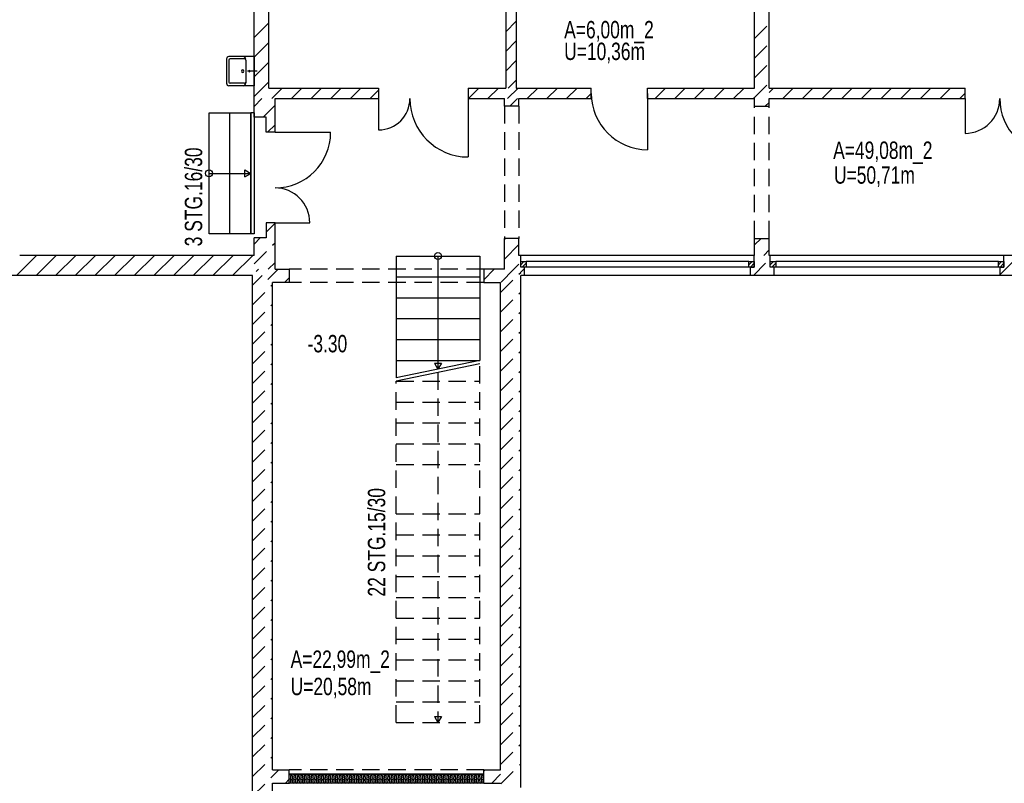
# Model space of a CAD drawing. Header units: metres. Extents: x 940 to 7099, y 1470 to 4983.
# Tile 4 of 15: x 1692 to 3109, y 3276 to 4374. Entities that reach past the tile are written whole.
import ezdxf
from ezdxf.enums import TextEntityAlignment as Align

# ---------------------------------------------------------------- set-up
doc = ezdxf.new("R2010")
doc.units = ezdxf.units.M
doc.header["$LTSCALE"] = 100
doc.header["$MEASUREMENT"] = 0
doc.linetypes.add('DASHDOT', pattern=[1, 0.5, -0.25, 0, -0.25])
doc.linetypes.add('HIDDEN', pattern=[0.375, 0.25, -0.125])
for name, color, linetype in [('1', 2, 'Continuous'), ('108', 71, 'Continuous'), ('109', 71, 'Continuous'), ('18', 2, 'Continuous'), ('20', 211, 'Continuous'), ('22', 211, 'Continuous'), ('30', 5, 'Continuous'), ('32', 2, 'Continuous'), ('36', 3, 'Continuous'), ('54', 2, 'Continuous'), ('64', 7, 'Continuous'), ('67', 2, 'Continuous'), ('68', 211, 'Continuous'), ('69', 6, 'Continuous'), ('74', 6, 'Continuous')]:
    doc.layers.add(name, color=color, linetype=linetype)

msp = doc.modelspace()

# ---------------------------------------------------------------- linework, layer by layer
at = {"layer": '1', "linetype": 'Continuous'}
for p, q in [((2059, 4015), (2079.5, 4015)), ((2079.5, 4015), (2079.5, 3996)), ((2389, 4015), (2359.5, 4015)), ((2359.5, 4015), (2359.5, 3996)), ((2079.5, 3996), (2055.5, 3996)), ((2359.5, 3996), (2383.5, 3996))]:
    msp.add_line(p, q, dxfattribs=at)
at = {"layer": '108', "linetype": 'Continuous'}
for p, q in [((1964, 4240), (2024, 4240)), ((1964, 4066), (1964, 4240)), ((1964, 4066), (1964, 4240)), ((1994, 4066), (1994, 4240)), ((2024, 4240), (2024, 4066)), ((2024, 4066), (2024, 4240)), ((1964, 4153), (2024, 4153)), ((2015.3397, 4148), (2015.3397, 4158)), ((2015.3397, 4158), (2024, 4153)), ((2015.3397, 4148), (2024, 4153)), ((2024, 4066), (1964, 4066)), ((2233.5, 4034), (2233.5, 3859)), ((2233.5, 4034), (2353.5, 4034)), ((2233.5, 4034), (2353.5, 4034)), ((2293.5, 4034), (2293.5, 3871.5)), ((2353.5, 4034), (2353.5, 3884)), ((2233.5, 4004), (2353.5, 4004)), ((2233.5, 3974), (2353.5, 3974)), ((2233.5, 3944), (2353.5, 3944)), ((2233.5, 3914), (2353.5, 3914)), ((2353.5, 3884), (2233.5, 3859)), ((2233.5, 3884), (2353.5, 3884)), ((2353.5, 3879), (2233.5, 3854)), ((2288.5, 3880.1603), (2298.5, 3880.1603)), ((2288.5, 3880.1603), (2293.5, 3871.5)), ((2298.5, 3880.1603), (2293.5, 3871.5))]:
    msp.add_line(p, q, dxfattribs=at)
at = {"layer": '109', "linetype": 'HIDDEN'}
for p, q in [((2353.5, 3363), (2353.5, 3879)), ((2293.5, 3866.5), (2293.5, 3363)), ((2233.5, 3854), (2353.5, 3854)), ((2233.5, 3363), (2233.5, 3854)), ((2233.5, 3824), (2353.5, 3824)), ((2233.5, 3794), (2353.5, 3794)), ((2233.5, 3764), (2353.5, 3764)), ((2233.5, 3734), (2353.5, 3734)), ((2233.5, 3663), (2353.5, 3663)), ((2233.5, 3633), (2353.5, 3633)), ((2233.5, 3603), (2353.5, 3603)), ((2233.5, 3573), (2353.5, 3573)), ((2233.5, 3543), (2353.5, 3543)), ((2233.5, 3513), (2353.5, 3513)), ((2233.5, 3483), (2353.5, 3483)), ((2233.5, 3453), (2353.5, 3453)), ((2233.5, 3423), (2353.5, 3423)), ((2233.5, 3393), (2353.5, 3393)), ((2233.5, 3363), (2353.5, 3363)), ((2233.5, 3363), (2353.5, 3363))]:
    msp.add_line(p, q, dxfattribs=at)
at = {"layer": '18', "linetype": 'Continuous'}
msp.add_line((2029, 4321), (2029, 4279), dxfattribs=at)
at = {"layer": '20', "linetype": 'Continuous'}
for p, q in [((2029, 4348.3102), (2050, 4369.3102)), ((2029, 4320.026), (2050, 4341.026)), ((2029, 4291.7417), (2050, 4312.7417)), ((2029, 4263.4574), (2050, 4284.4574)), ((2054.3268, 4260.5), (2069.3268, 4275.5)), ((2082.6111, 4260.5), (2097.6111, 4275.5)), ((2110.8954, 4260.5), (2125.8954, 4275.5)), ((2139.1797, 4260.5), (2154.1797, 4275.5)), ((2167.4639, 4260.5), (2182.4639, 4275.5)), ((2195.7482, 4260.5), (2208, 4272.7518)), ((2337.1696, 4260.5), (2352.1696, 4275.5)), ((2365.4538, 4260.5), (2380.4538, 4275.5)), ((2393.7381, 4260.5), (2408.7381, 4275.5)), ((2422.0224, 4260.5), (2437.0224, 4275.5)), ((2450.3066, 4260.5), (2465.3066, 4275.5)), ((2478.5909, 4260.5), (2493.5909, 4275.5)), ((2506.8752, 4260.5), (2514, 4267.6248)), ((2770, 4269.0664), (2776.4336, 4275.5)), ((2789.7179, 4260.5), (2804.7179, 4275.5)), ((2818.0022, 4260.5), (2833.0022, 4275.5)), ((2846.2864, 4260.5), (2861.2864, 4275.5)), ((2874.5707, 4260.5), (2889.5707, 4275.5)), ((2902.855, 4260.5), (2917.855, 4275.5)), ((2931.1393, 4260.5), (2946.1393, 4275.5)), ((2959.4235, 4260.5), (2974.4235, 4275.5)), ((2987.7078, 4260.5), (3002.7078, 4275.5)), ((3015.9921, 4260.5), (3030.9921, 4275.5)), ((3044.2763, 4260.5), (3052, 4268.2237)), ((2389, 4057.772), (2390.728, 4059.5)), ((2749, 4050.0765), (2758.4235, 4059.5)), ((2389, 4029.4877), (2410, 4050.4877)), ((2762.2078, 4035), (2770, 4042.7922)), ((1686.6898, 4006), (1715.6898, 4035)), ((1714.974, 4006), (1743.974, 4035)), ((1743.2583, 4006), (1772.2583, 4035)), ((1771.5426, 4006), (1800.5426, 4035)), ((1799.8268, 4006), (1828.8268, 4035)), ((1828.1111, 4006), (1857.1111, 4035)), ((1856.3954, 4006), (1885.3954, 4035)), ((1884.6797, 4006), (1913.6797, 4035)), ((1912.9639, 4006), (1941.9639, 4035)), ((1941.2482, 4006), (1970.2482, 4035)), ((1969.5325, 4006), (1998.5325, 4035)), ((1997.8167, 4006), (2026.8167, 4035)), ((3102.501, 4007.5977), (3129.9033, 4035)), ((2031.6964, 4011.5954), (2035.101, 4015)), ((2048.7849, 4000.3996), (2063.3853, 4015)), ((2359.5, 3999.9877), (2374.5123, 4015)), ((2384.36, 3996.5634), (2402.7965, 4015)), ((2402.7965, 4015), (2410, 4022.2035)), ((2026.101, 4006), (2026.5376, 4006.4366)), ((2072.6696, 3996), (2079.5, 4002.8304)), ((2359.5, 3292.881), (2361.619, 3295)), ((2370.9033, 3276), (2383.5, 3288.5967)), ((2081.0752, 3285.031), (2081.4248, 3283.969)), ((2081.0752, 3279.031), (2081.4248, 3277.969)), ((2083.9248, 3285.031), (2083.5752, 3283.969)), ((2083.9248, 3279.031), (2083.5752, 3277.969)), ((2086.0752, 3285.031), (2086.4248, 3283.969)), ((2086.0752, 3279.031), (2086.4248, 3277.969)), ((2088.9248, 3285.031), (2088.5752, 3283.969)), ((2088.9248, 3279.031), (2088.5752, 3277.969)), ((2091.0752, 3285.031), (2091.4248, 3283.969)), ((2091.0752, 3279.031), (2091.4248, 3277.969)), ((2093.9248, 3285.031), (2093.5752, 3283.969)), ((2093.9248, 3279.031), (2093.5752, 3277.969)), ((2096.0752, 3285.031), (2096.4248, 3283.969)), ((2096.0752, 3279.031), (2096.4248, 3277.969)), ((2098.9248, 3285.031), (2098.5752, 3283.969)), ((2098.9248, 3279.031), (2098.5752, 3277.969)), ((2101.0752, 3285.031), (2101.4248, 3283.969)), ((2101.0752, 3279.031), (2101.4248, 3277.969)), ((2103.9248, 3285.031), (2103.5752, 3283.969)), ((2103.9248, 3279.031), (2103.5752, 3277.969)), ((2106.0752, 3285.031), (2106.4248, 3283.969)), ((2106.0752, 3279.031), (2106.4248, 3277.969)), ((2108.9248, 3285.031), (2108.5752, 3283.969)), ((2108.9248, 3279.031), (2108.5752, 3277.969)), ((2111.0752, 3285.031), (2111.4248, 3283.969)), ((2111.0752, 3279.031), (2111.4248, 3277.969)), ((2113.9248, 3285.031), (2113.5752, 3283.969)), ((2113.9248, 3279.031), (2113.5752, 3277.969)), ((2116.0752, 3285.031), (2116.4248, 3283.969)), ((2116.0752, 3279.031), (2116.4248, 3277.969)), ((2118.9248, 3285.031), (2118.5752, 3283.969)), ((2118.9248, 3279.031), (2118.5752, 3277.969)), ((2121.0752, 3285.031), (2121.4248, 3283.969)), ((2121.0752, 3279.031), (2121.4248, 3277.969)), ((2123.9248, 3285.031), (2123.5752, 3283.969)), ((2123.9248, 3279.031), (2123.5752, 3277.969)), ((2126.0752, 3285.031), (2126.4248, 3283.969)), ((2126.0752, 3279.031), (2126.4248, 3277.969)), ((2128.9248, 3285.031), (2128.5752, 3283.969)), ((2128.9248, 3279.031), (2128.5752, 3277.969)), ((2131.0752, 3285.031), (2131.4248, 3283.969)), ((2131.0752, 3279.031), (2131.4248, 3277.969)), ((2133.9248, 3285.031), (2133.5752, 3283.969)), ((2133.9248, 3279.031), (2133.5752, 3277.969)), ((2136.0752, 3285.031), (2136.4248, 3283.969)), ((2136.0752, 3279.031), (2136.4248, 3277.969)), ((2138.9248, 3285.031), (2138.5752, 3283.969)), ((2138.9248, 3279.031), (2138.5752, 3277.969)), ((2141.0752, 3285.031), (2141.4248, 3283.969)), ((2141.0752, 3279.031), (2141.4248, 3277.969)), ((2143.9248, 3285.031), (2143.5752, 3283.969)), ((2143.9248, 3279.031), (2143.5752, 3277.969)), ((2146.0752, 3285.031), (2146.4248, 3283.969)), ((2146.0752, 3279.031), (2146.4248, 3277.969)), ((2148.9248, 3285.031), (2148.5752, 3283.969)), ((2148.9248, 3279.031), (2148.5752, 3277.969)), ((2151.0752, 3285.031), (2151.4248, 3283.969)), ((2151.0752, 3279.031), (2151.4248, 3277.969)), ((2153.9248, 3285.031), (2153.5752, 3283.969)), ((2153.9248, 3279.031), (2153.5752, 3277.969)), ((2156.0752, 3285.031), (2156.4248, 3283.969)), ((2156.0752, 3279.031), (2156.4248, 3277.969)), ((2158.9248, 3285.031), (2158.5752, 3283.969)), ((2158.9248, 3279.031), (2158.5752, 3277.969)), ((2161.0752, 3285.031), (2161.4248, 3283.969)), ((2161.0752, 3279.031), (2161.4248, 3277.969)), ((2163.9248, 3285.031), (2163.5752, 3283.969)), ((2163.9248, 3279.031), (2163.5752, 3277.969)), ((2166.0752, 3285.031), (2166.4248, 3283.969)), ((2166.0752, 3279.031), (2166.4248, 3277.969)), ((2168.9248, 3285.031), (2168.5752, 3283.969)), ((2168.9248, 3279.031), (2168.5752, 3277.969)), ((2171.0752, 3285.031), (2171.4248, 3283.969)), ((2171.0752, 3279.031), (2171.4248, 3277.969)), ((2173.9248, 3285.031), (2173.5752, 3283.969)), ((2173.9248, 3279.031), (2173.5752, 3277.969)), ((2176.0752, 3285.031), (2176.4248, 3283.969)), ((2176.0752, 3279.031), (2176.4248, 3277.969)), ((2178.9248, 3285.031), (2178.5752, 3283.969)), ((2178.9248, 3279.031), (2178.5752, 3277.969)), ((2181.0752, 3285.031), (2181.4248, 3283.969)), ((2181.0752, 3279.031), (2181.4248, 3277.969)), ((2183.9248, 3285.031), (2183.5752, 3283.969)), ((2183.9248, 3279.031), (2183.5752, 3277.969)), ((2186.0752, 3285.031), (2186.4248, 3283.969)), ((2186.0752, 3279.031), (2186.4248, 3277.969)), ((2188.9248, 3285.031), (2188.5752, 3283.969)), ((2188.9248, 3279.031), (2188.5752, 3277.969)), ((2191.0752, 3285.031), (2191.4248, 3283.969)), ((2191.0752, 3279.031), (2191.4248, 3277.969)), ((2193.9248, 3285.031), (2193.5752, 3283.969)), ((2193.9248, 3279.031), (2193.5752, 3277.969)), ((2196.0752, 3285.031), (2196.4248, 3283.969)), ((2196.0752, 3279.031), (2196.4248, 3277.969)), ((2198.9248, 3285.031), (2198.5752, 3283.969)), ((2198.9248, 3279.031), (2198.5752, 3277.969)), ((2201.0752, 3285.031), (2201.4248, 3283.969)), ((2201.0752, 3279.031), (2201.4248, 3277.969)), ((2203.9248, 3285.031), (2203.5752, 3283.969)), ((2203.9248, 3279.031), (2203.5752, 3277.969)), ((2206.0752, 3285.031), (2206.4248, 3283.969)), ((2206.0752, 3279.031), (2206.4248, 3277.969)), ((2208.9248, 3285.031), (2208.5752, 3283.969)), ((2208.9248, 3279.031), (2208.5752, 3277.969)), ((2211.0752, 3285.031), (2211.4248, 3283.969)), ((2211.0752, 3279.031), (2211.4248, 3277.969)), ((2213.9248, 3285.031), (2213.5752, 3283.969)), ((2213.9248, 3279.031), (2213.5752, 3277.969)), ((2216.0752, 3285.031), (2216.4248, 3283.969)), ((2216.0752, 3279.031), (2216.4248, 3277.969)), ((2218.9248, 3285.031), (2218.5752, 3283.969)), ((2218.9248, 3279.031), (2218.5752, 3277.969)), ((2221.0752, 3285.031), (2221.4248, 3283.969)), ((2221.0752, 3279.031), (2221.4248, 3277.969)), ((2223.9248, 3285.031), (2223.5752, 3283.969)), ((2223.9248, 3279.031), (2223.5752, 3277.969)), ((2226.0752, 3285.031), (2226.4248, 3283.969)), ((2226.0752, 3279.031), (2226.4248, 3277.969)), ((2228.9248, 3285.031), (2228.5752, 3283.969)), ((2228.9248, 3279.031), (2228.5752, 3277.969)), ((2231.0752, 3285.031), (2231.4248, 3283.969)), ((2231.0752, 3279.031), (2231.4248, 3277.969)), ((2233.9248, 3285.031), (2233.5752, 3283.969)), ((2233.9248, 3279.031), (2233.5752, 3277.969)), ((2236.0752, 3285.031), (2236.4248, 3283.969)), ((2236.0752, 3279.031), (2236.4248, 3277.969)), ((2238.9248, 3285.031), (2238.5752, 3283.969)), ((2238.9248, 3279.031), (2238.5752, 3277.969)), ((2241.0752, 3285.031), (2241.4248, 3283.969)), ((2241.0752, 3279.031), (2241.4248, 3277.969)), ((2243.9248, 3285.031), (2243.5752, 3283.969)), ((2243.9248, 3279.031), (2243.5752, 3277.969)), ((2246.0752, 3285.031), (2246.4248, 3283.969)), ((2246.0752, 3279.031), (2246.4248, 3277.969)), ((2248.9248, 3285.031), (2248.5752, 3283.969)), ((2248.9248, 3279.031), (2248.5752, 3277.969)), ((2251.0752, 3285.031), (2251.4248, 3283.969)), ((2251.0752, 3279.031), (2251.4248, 3277.969)), ((2253.9248, 3285.031), (2253.5752, 3283.969)), ((2253.9248, 3279.031), (2253.5752, 3277.969)), ((2256.0752, 3285.031), (2256.4248, 3283.969)), ((2256.0752, 3279.031), (2256.4248, 3277.969)), ((2258.9248, 3285.031), (2258.5752, 3283.969)), ((2258.9248, 3279.031), (2258.5752, 3277.969)), ((2261.0752, 3285.031), (2261.4248, 3283.969)), ((2261.0752, 3279.031), (2261.4248, 3277.969)), ((2263.9248, 3285.031), (2263.5752, 3283.969)), ((2263.9248, 3279.031), (2263.5752, 3277.969)), ((2266.0752, 3285.031), (2266.4248, 3283.969)), ((2266.0752, 3279.031), (2266.4248, 3277.969)), ((2268.9248, 3285.031), (2268.5752, 3283.969)), ((2268.9248, 3279.031), (2268.5752, 3277.969)), ((2271.0752, 3285.031), (2271.4248, 3283.969)), ((2271.0752, 3279.031), (2271.4248, 3277.969)), ((2273.9248, 3285.031), (2273.5752, 3283.969)), ((2273.9248, 3279.031), (2273.5752, 3277.969)), ((2276.0752, 3285.031), (2276.4248, 3283.969)), ((2276.0752, 3279.031), (2276.4248, 3277.969)), ((2278.9248, 3285.031), (2278.5752, 3283.969)), ((2278.9248, 3279.031), (2278.5752, 3277.969)), ((2281.0752, 3285.031), (2281.4248, 3283.969)), ((2281.0752, 3279.031), (2281.4248, 3277.969)), ((2283.9248, 3285.031), (2283.5752, 3283.969)), ((2283.9248, 3279.031), (2283.5752, 3277.969)), ((2286.0752, 3285.031), (2286.4248, 3283.969)), ((2286.0752, 3279.031), (2286.4248, 3277.969)), ((2288.9248, 3285.031), (2288.5752, 3283.969)), ((2288.9248, 3279.031), (2288.5752, 3277.969)), ((2291.0752, 3285.031), (2291.4248, 3283.969)), ((2291.0752, 3279.031), (2291.4248, 3277.969)), ((2293.9248, 3285.031), (2293.5752, 3283.969)), ((2293.9248, 3279.031), (2293.5752, 3277.969)), ((2296.0752, 3285.031), (2296.4248, 3283.969)), ((2296.0752, 3279.031), (2296.4248, 3277.969)), ((2298.9248, 3285.031), (2298.5752, 3283.969)), ((2298.9248, 3279.031), (2298.5752, 3277.969)), ((2301.0752, 3285.031), (2301.4248, 3283.969)), ((2301.0752, 3279.031), (2301.4248, 3277.969)), ((2303.9248, 3285.031), (2303.5752, 3283.969)), ((2303.9248, 3279.031), (2303.5752, 3277.969)), ((2306.0752, 3285.031), (2306.4248, 3283.969)), ((2306.0752, 3279.031), (2306.4248, 3277.969)), ((2308.9248, 3285.031), (2308.5752, 3283.969)), ((2308.9248, 3279.031), (2308.5752, 3277.969)), ((2311.0752, 3285.031), (2311.4248, 3283.969)), ((2311.0752, 3279.031), (2311.4248, 3277.969)), ((2313.9248, 3285.031), (2313.5752, 3283.969)), ((2313.9248, 3279.031), (2313.5752, 3277.969)), ((2316.0752, 3285.031), (2316.4248, 3283.969)), ((2316.0752, 3279.031), (2316.4248, 3277.969)), ((2318.9248, 3285.031), (2318.5752, 3283.969)), ((2318.9248, 3279.031), (2318.5752, 3277.969)), ((2321.0752, 3285.031), (2321.4248, 3283.969)), ((2321.0752, 3279.031), (2321.4248, 3277.969)), ((2323.9248, 3285.031), (2323.5752, 3283.969)), ((2323.9248, 3279.031), (2323.5752, 3277.969)), ((2326.0752, 3285.031), (2326.4248, 3283.969)), ((2326.0752, 3279.031), (2326.4248, 3277.969)), ((2328.9248, 3285.031), (2328.5752, 3283.969)), ((2328.9248, 3279.031), (2328.5752, 3277.969)), ((2331.0752, 3285.031), (2331.4248, 3283.969)), ((2331.0752, 3279.031), (2331.4248, 3277.969)), ((2333.9248, 3285.031), (2333.5752, 3283.969)), ((2333.9248, 3279.031), (2333.5752, 3277.969)), ((2336.0752, 3285.031), (2336.4248, 3283.969)), ((2336.0752, 3279.031), (2336.4248, 3277.969)), ((2338.9248, 3285.031), (2338.5752, 3283.969)), ((2338.9248, 3279.031), (2338.5752, 3277.969)), ((2341.0752, 3285.031), (2341.4248, 3283.969)), ((2341.0752, 3279.031), (2341.4248, 3277.969)), ((2343.9248, 3285.031), (2343.5752, 3283.969)), ((2343.9248, 3279.031), (2343.5752, 3277.969)), ((2346.0752, 3285.031), (2346.4248, 3283.969)), ((2346.0752, 3279.031), (2346.4248, 3277.969)), ((2348.9248, 3285.031), (2348.5752, 3283.969)), ((2348.9248, 3279.031), (2348.5752, 3277.969)), ((2351.0752, 3285.031), (2351.4248, 3283.969)), ((2351.0752, 3279.031), (2351.4248, 3277.969)), ((2353.9248, 3285.031), (2353.5752, 3283.969)), ((2353.9248, 3279.031), (2353.5752, 3277.969)), ((2356.0752, 3285.031), (2356.4248, 3283.969)), ((2356.0752, 3279.031), (2356.4248, 3277.969)), ((2358.9248, 3285.031), (2358.5752, 3283.969)), ((2358.9248, 3279.031), (2358.5752, 3277.969))]:
    msp.add_line(p, q, dxfattribs=at)
for centre, start, end in [((2080, 3289.5), 250.5288, 270), ((2080, 3289.5), 270, 318.1897), ((2085, 3289.5), 221.8103, 270), ((2085, 3289.5), 270, 318.1897), ((2090, 3289.5), 221.8103, 270), ((2090, 3289.5), 270, 318.1897), ((2095, 3289.5), 221.8103, 270), ((2095, 3289.5), 270, 318.1897), ((2100, 3289.5), 221.8103, 270), ((2100, 3289.5), 270, 318.1897), ((2105, 3289.5), 221.8103, 270), ((2105, 3289.5), 270, 318.1897), ((2110, 3289.5), 221.8103, 270), ((2110, 3289.5), 270, 318.1897), ((2115, 3289.5), 221.8103, 270), ((2115, 3289.5), 270, 318.1897), ((2120, 3289.5), 221.8103, 270), ((2120, 3289.5), 270, 318.1897), ((2125, 3289.5), 221.8103, 270), ((2125, 3289.5), 270, 318.1897), ((2130, 3289.5), 221.8103, 270), ((2130, 3289.5), 270, 318.1897), ((2135, 3289.5), 221.8103, 270), ((2135, 3289.5), 270, 318.1897), ((2140, 3289.5), 221.8103, 270), ((2140, 3289.5), 270, 318.1897), ((2145, 3289.5), 221.8103, 270), ((2145, 3289.5), 270, 318.1897), ((2150, 3289.5), 221.8103, 270), ((2150, 3289.5), 270, 318.1897), ((2155, 3289.5), 221.8103, 270), ((2155, 3289.5), 270, 318.1897), ((2160, 3289.5), 221.8103, 270), ((2160, 3289.5), 270, 318.1897), ((2165, 3289.5), 221.8103, 270), ((2165, 3289.5), 270, 318.1897), ((2170, 3289.5), 221.8103, 270), ((2170, 3289.5), 270, 318.1897), ((2175, 3289.5), 221.8103, 270), ((2175, 3289.5), 270, 318.1897), ((2180, 3289.5), 221.8103, 270), ((2180, 3289.5), 270, 318.1897), ((2185, 3289.5), 221.8103, 270), ((2185, 3289.5), 270, 318.1897), ((2190, 3289.5), 221.8103, 270), ((2190, 3289.5), 270, 318.1897), ((2195, 3289.5), 221.8103, 270), ((2195, 3289.5), 270, 318.1897), ((2200, 3289.5), 221.8103, 270), ((2200, 3289.5), 270, 318.1897), ((2205, 3289.5), 221.8103, 270), ((2205, 3289.5), 270, 318.1897), ((2210, 3289.5), 221.8103, 270), ((2210, 3289.5), 270, 318.1897), ((2215, 3289.5), 221.8103, 270), ((2215, 3289.5), 270, 318.1897), ((2220, 3289.5), 221.8103, 270), ((2220, 3289.5), 270, 318.1897), ((2225, 3289.5), 221.8103, 270), ((2225, 3289.5), 270, 318.1897), ((2230, 3289.5), 221.8103, 270), ((2230, 3289.5), 270, 318.1897), ((2235, 3289.5), 221.8103, 270), ((2235, 3289.5), 270, 318.1897), ((2240, 3289.5), 221.8103, 270), ((2240, 3289.5), 270, 318.1897), ((2245, 3289.5), 221.8103, 270), ((2245, 3289.5), 270, 318.1897), ((2250, 3289.5), 221.8103, 270), ((2250, 3289.5), 270, 318.1897), ((2255, 3289.5), 221.8103, 270), ((2255, 3289.5), 270, 318.1897), ((2260, 3289.5), 221.8103, 270), ((2260, 3289.5), 270, 318.1897), ((2265, 3289.5), 221.8103, 270), ((2265, 3289.5), 270, 318.1897), ((2270, 3289.5), 221.8103, 270), ((2270, 3289.5), 270, 318.1897), ((2275, 3289.5), 221.8103, 270), ((2275, 3289.5), 270, 318.1897), ((2280, 3289.5), 221.8103, 270), ((2280, 3289.5), 270, 318.1897), ((2285, 3289.5), 221.8103, 270), ((2285, 3289.5), 270, 318.1897), ((2290, 3289.5), 221.8103, 270), ((2290, 3289.5), 270, 318.1897), ((2295, 3289.5), 221.8103, 270), ((2295, 3289.5), 270, 318.1897), ((2300, 3289.5), 221.8103, 270), ((2300, 3289.5), 270, 318.1897), ((2305, 3289.5), 221.8103, 270), ((2305, 3289.5), 270, 318.1897), ((2310, 3289.5), 221.8103, 270), ((2310, 3289.5), 270, 318.1897), ((2315, 3289.5), 221.8103, 270), ((2315, 3289.5), 270, 318.1897), ((2320, 3289.5), 221.8103, 270), ((2320, 3289.5), 270, 318.1897), ((2325, 3289.5), 221.8103, 270), ((2325, 3289.5), 270, 318.1897), ((2330, 3289.5), 221.8103, 270), ((2330, 3289.5), 270, 318.1897), ((2335, 3289.5), 221.8103, 270), ((2335, 3289.5), 270, 318.1897), ((2340, 3289.5), 221.8103, 270), ((2340, 3289.5), 270, 318.1897), ((2345, 3289.5), 221.8103, 270), ((2345, 3289.5), 270, 318.1897), ((2350, 3289.5), 221.8103, 270), ((2350, 3289.5), 270, 318.1897), ((2355, 3289.5), 221.8103, 270), ((2355, 3289.5), 270, 318.1897), ((2360, 3289.5), 221.8103, 250.5288), ((2080, 3283.5), 250.5288, 270), ((2080, 3277.5), 250.5288, 270), ((2080, 3283.5), 270, 18.2205), ((2080, 3277.5), 270, 18.2205), ((2082.5, 3285.5), 341.7795, 198.2205), ((2082.5, 3279.5), 341.7795, 198.2205), ((2085, 3283.5), 161.7795, 270), ((2085, 3277.5), 161.7795, 270), ((2085, 3283.5), 270, 18.2205), ((2085, 3277.5), 270, 18.2205), ((2087.5, 3285.5), 341.7795, 198.2205), ((2087.5, 3279.5), 341.7795, 198.2205), ((2090, 3283.5), 161.7795, 270), ((2090, 3277.5), 161.7795, 270), ((2090, 3283.5), 270, 18.2205), ((2090, 3277.5), 270, 18.2205), ((2092.5, 3285.5), 341.7795, 198.2205), ((2092.5, 3279.5), 341.7795, 198.2205), ((2095, 3283.5), 161.7795, 270), ((2095, 3277.5), 161.7795, 270), ((2095, 3283.5), 270, 18.2205), ((2095, 3277.5), 270, 18.2205), ((2097.5, 3285.5), 341.7795, 198.2205), ((2097.5, 3279.5), 341.7795, 198.2205), ((2100, 3283.5), 161.7795, 270), ((2100, 3277.5), 161.7795, 270), ((2100, 3283.5), 270, 18.2205), ((2100, 3277.5), 270, 18.2205), ((2102.5, 3285.5), 341.7795, 198.2205), ((2102.5, 3279.5), 341.7795, 198.2205), ((2105, 3283.5), 161.7795, 270), ((2105, 3277.5), 161.7795, 270), ((2105, 3283.5), 270, 18.2205), ((2105, 3277.5), 270, 18.2205), ((2107.5, 3285.5), 341.7795, 198.2205), ((2107.5, 3279.5), 341.7795, 198.2205), ((2110, 3283.5), 161.7795, 270), ((2110, 3277.5), 161.7795, 270), ((2110, 3283.5), 270, 18.2205), ((2110, 3277.5), 270, 18.2205), ((2112.5, 3285.5), 341.7795, 198.2205), ((2112.5, 3279.5), 341.7795, 198.2205), ((2115, 3283.5), 161.7795, 270), ((2115, 3277.5), 161.7795, 270), ((2115, 3283.5), 270, 18.2205), ((2115, 3277.5), 270, 18.2205), ((2117.5, 3285.5), 341.7795, 198.2205), ((2117.5, 3279.5), 341.7795, 198.2205), ((2120, 3283.5), 161.7795, 270), ((2120, 3277.5), 161.7795, 270), ((2120, 3283.5), 270, 18.2205), ((2120, 3277.5), 270, 18.2205), ((2122.5, 3285.5), 341.7795, 198.2205), ((2122.5, 3279.5), 341.7795, 198.2205), ((2125, 3283.5), 161.7795, 270), ((2125, 3277.5), 161.7795, 270), ((2125, 3283.5), 270, 18.2205), ((2125, 3277.5), 270, 18.2205), ((2127.5, 3285.5), 341.7795, 198.2205), ((2127.5, 3279.5), 341.7795, 198.2205), ((2130, 3283.5), 161.7795, 270), ((2130, 3277.5), 161.7795, 270), ((2130, 3283.5), 270, 18.2205), ((2130, 3277.5), 270, 18.2205), ((2132.5, 3285.5), 341.7795, 198.2205), ((2132.5, 3279.5), 341.7795, 198.2205), ((2135, 3283.5), 161.7795, 270), ((2135, 3277.5), 161.7795, 270), ((2135, 3283.5), 270, 18.2205), ((2135, 3277.5), 270, 18.2205), ((2137.5, 3285.5), 341.7795, 198.2205), ((2137.5, 3279.5), 341.7795, 198.2205), ((2140, 3283.5), 161.7795, 270), ((2140, 3277.5), 161.7795, 270), ((2140, 3283.5), 270, 18.2205), ((2140, 3277.5), 270, 18.2205), ((2142.5, 3285.5), 341.7795, 198.2205), ((2142.5, 3279.5), 341.7795, 198.2205), ((2145, 3283.5), 161.7795, 270), ((2145, 3277.5), 161.7795, 270), ((2145, 3283.5), 270, 18.2205), ((2145, 3277.5), 270, 18.2205), ((2147.5, 3285.5), 341.7795, 198.2205), ((2147.5, 3279.5), 341.7795, 198.2205), ((2150, 3283.5), 161.7795, 270), ((2150, 3277.5), 161.7795, 270), ((2150, 3283.5), 270, 18.2205), ((2150, 3277.5), 270, 18.2205), ((2152.5, 3285.5), 341.7795, 198.2205), ((2152.5, 3279.5), 341.7795, 198.2205), ((2155, 3283.5), 161.7795, 270), ((2155, 3277.5), 161.7795, 270), ((2155, 3283.5), 270, 18.2205), ((2155, 3277.5), 270, 18.2205), ((2157.5, 3285.5), 341.7795, 198.2205), ((2157.5, 3279.5), 341.7795, 198.2205), ((2160, 3283.5), 161.7795, 270), ((2160, 3277.5), 161.7795, 270), ((2160, 3283.5), 270, 18.2205), ((2160, 3277.5), 270, 18.2205), ((2162.5, 3285.5), 341.7795, 198.2205), ((2162.5, 3279.5), 341.7795, 198.2205), ((2165, 3283.5), 161.7795, 270), ((2165, 3277.5), 161.7795, 270), ((2165, 3283.5), 270, 18.2205), ((2165, 3277.5), 270, 18.2205), ((2167.5, 3285.5), 341.7795, 198.2205), ((2167.5, 3279.5), 341.7795, 198.2205), ((2170, 3283.5), 161.7795, 270), ((2170, 3277.5), 161.7795, 270), ((2170, 3283.5), 270, 18.2205), ((2170, 3277.5), 270, 18.2205), ((2172.5, 3285.5), 341.7795, 198.2205), ((2172.5, 3279.5), 341.7795, 198.2205), ((2175, 3283.5), 161.7795, 270), ((2175, 3277.5), 161.7795, 270), ((2175, 3283.5), 270, 18.2205), ((2175, 3277.5), 270, 18.2205), ((2177.5, 3285.5), 341.7795, 198.2205), ((2177.5, 3279.5), 341.7795, 198.2205), ((2180, 3283.5), 161.7795, 270), ((2180, 3277.5), 161.7795, 270), ((2180, 3283.5), 270, 18.2205), ((2180, 3277.5), 270, 18.2205), ((2182.5, 3285.5), 341.7795, 198.2205), ((2182.5, 3279.5), 341.7795, 198.2205), ((2185, 3283.5), 161.7795, 270), ((2185, 3277.5), 161.7795, 270), ((2185, 3283.5), 270, 18.2205), ((2185, 3277.5), 270, 18.2205), ((2187.5, 3285.5), 341.7795, 198.2205), ((2187.5, 3279.5), 341.7795, 198.2205), ((2190, 3283.5), 161.7795, 270), ((2190, 3277.5), 161.7795, 270), ((2190, 3283.5), 270, 18.2205), ((2190, 3277.5), 270, 18.2205), ((2192.5, 3285.5), 341.7795, 198.2205), ((2192.5, 3279.5), 341.7795, 198.2205), ((2195, 3283.5), 161.7795, 270), ((2195, 3277.5), 161.7795, 270), ((2195, 3283.5), 270, 18.2205), ((2195, 3277.5), 270, 18.2205), ((2197.5, 3285.5), 341.7795, 198.2205), ((2197.5, 3279.5), 341.7795, 198.2205), ((2200, 3283.5), 161.7795, 270), ((2200, 3277.5), 161.7795, 270), ((2200, 3283.5), 270, 18.2205), ((2200, 3277.5), 270, 18.2205), ((2202.5, 3285.5), 341.7795, 198.2205), ((2202.5, 3279.5), 341.7795, 198.2205), ((2205, 3283.5), 161.7795, 270), ((2205, 3277.5), 161.7795, 270), ((2205, 3283.5), 270, 18.2205), ((2205, 3277.5), 270, 18.2205), ((2207.5, 3285.5), 341.7795, 198.2205), ((2207.5, 3279.5), 341.7795, 198.2205), ((2210, 3283.5), 161.7795, 270), ((2210, 3277.5), 161.7795, 270), ((2210, 3283.5), 270, 18.2205), ((2210, 3277.5), 270, 18.2205), ((2212.5, 3285.5), 341.7795, 198.2205), ((2212.5, 3279.5), 341.7795, 198.2205), ((2215, 3283.5), 161.7795, 270), ((2215, 3277.5), 161.7795, 270), ((2215, 3283.5), 270, 18.2205), ((2215, 3277.5), 270, 18.2205), ((2217.5, 3285.5), 341.7795, 198.2205), ((2217.5, 3279.5), 341.7795, 198.2205), ((2220, 3283.5), 161.7795, 270), ((2220, 3277.5), 161.7795, 270), ((2220, 3283.5), 270, 18.2205), ((2220, 3277.5), 270, 18.2205), ((2222.5, 3285.5), 341.7795, 198.2205), ((2222.5, 3279.5), 341.7795, 198.2205), ((2225, 3283.5), 161.7795, 270), ((2225, 3277.5), 161.7795, 270), ((2225, 3283.5), 270, 18.2205), ((2225, 3277.5), 270, 18.2205), ((2227.5, 3285.5), 341.7795, 198.2205), ((2227.5, 3279.5), 341.7795, 198.2205), ((2230, 3283.5), 161.7795, 270), ((2230, 3277.5), 161.7795, 270), ((2230, 3283.5), 270, 18.2205), ((2230, 3277.5), 270, 18.2205), ((2232.5, 3285.5), 341.7795, 198.2205), ((2232.5, 3279.5), 341.7795, 198.2205), ((2235, 3283.5), 161.7795, 270), ((2235, 3277.5), 161.7795, 270), ((2235, 3283.5), 270, 18.2205), ((2235, 3277.5), 270, 18.2205), ((2237.5, 3285.5), 341.7795, 198.2205), ((2237.5, 3279.5), 341.7795, 198.2205), ((2240, 3283.5), 161.7795, 270), ((2240, 3277.5), 161.7795, 270), ((2240, 3283.5), 270, 18.2205), ((2240, 3277.5), 270, 18.2205), ((2242.5, 3285.5), 341.7795, 198.2205), ((2242.5, 3279.5), 341.7795, 198.2205), ((2245, 3283.5), 161.7795, 270), ((2245, 3277.5), 161.7795, 270), ((2245, 3283.5), 270, 18.2205), ((2245, 3277.5), 270, 18.2205), ((2247.5, 3285.5), 341.7795, 198.2205), ((2247.5, 3279.5), 341.7795, 198.2205), ((2250, 3283.5), 161.7795, 270), ((2250, 3277.5), 161.7795, 270), ((2250, 3283.5), 270, 18.2205), ((2250, 3277.5), 270, 18.2205), ((2252.5, 3285.5), 341.7795, 198.2205), ((2252.5, 3279.5), 341.7795, 198.2205), ((2255, 3283.5), 161.7795, 270), ((2255, 3277.5), 161.7795, 270), ((2255, 3283.5), 270, 18.2205), ((2255, 3277.5), 270, 18.2205), ((2257.5, 3285.5), 341.7795, 198.2205), ((2257.5, 3279.5), 341.7795, 198.2205), ((2260, 3283.5), 161.7795, 270), ((2260, 3277.5), 161.7795, 270), ((2260, 3283.5), 270, 18.2205), ((2260, 3277.5), 270, 18.2205), ((2262.5, 3285.5), 341.7795, 198.2205), ((2262.5, 3279.5), 341.7795, 198.2205), ((2265, 3283.5), 161.7795, 270), ((2265, 3277.5), 161.7795, 270), ((2265, 3283.5), 270, 18.2205), ((2265, 3277.5), 270, 18.2205), ((2267.5, 3285.5), 341.7795, 198.2205), ((2267.5, 3279.5), 341.7795, 198.2205), ((2270, 3283.5), 161.7795, 270), ((2270, 3277.5), 161.7795, 270), ((2270, 3283.5), 270, 18.2205), ((2270, 3277.5), 270, 18.2205), ((2272.5, 3285.5), 341.7795, 198.2205), ((2272.5, 3279.5), 341.7795, 198.2205), ((2275, 3283.5), 161.7795, 270), ((2275, 3277.5), 161.7795, 270), ((2275, 3283.5), 270, 18.2205), ((2275, 3277.5), 270, 18.2205), ((2277.5, 3285.5), 341.7795, 198.2205), ((2277.5, 3279.5), 341.7795, 198.2205), ((2280, 3283.5), 161.7795, 270), ((2280, 3277.5), 161.7795, 270), ((2280, 3283.5), 270, 18.2205), ((2280, 3277.5), 270, 18.2205), ((2282.5, 3285.5), 341.7795, 198.2205), ((2282.5, 3279.5), 341.7795, 198.2205), ((2285, 3283.5), 161.7795, 270), ((2285, 3277.5), 161.7795, 270), ((2285, 3283.5), 270, 18.2205), ((2285, 3277.5), 270, 18.2205), ((2287.5, 3285.5), 341.7795, 198.2205), ((2287.5, 3279.5), 341.7795, 198.2205), ((2290, 3283.5), 161.7795, 270), ((2290, 3277.5), 161.7795, 270), ((2290, 3283.5), 270, 18.2205), ((2290, 3277.5), 270, 18.2205), ((2292.5, 3285.5), 341.7795, 198.2205), ((2292.5, 3279.5), 341.7795, 198.2205), ((2295, 3283.5), 161.7795, 270), ((2295, 3277.5), 161.7795, 270), ((2295, 3283.5), 270, 18.2205), ((2295, 3277.5), 270, 18.2205), ((2297.5, 3285.5), 341.7795, 198.2205), ((2297.5, 3279.5), 341.7795, 198.2205), ((2300, 3283.5), 161.7795, 270), ((2300, 3277.5), 161.7795, 270), ((2300, 3283.5), 270, 18.2205), ((2300, 3277.5), 270, 18.2205), ((2302.5, 3285.5), 341.7795, 198.2205), ((2302.5, 3279.5), 341.7795, 198.2205), ((2305, 3283.5), 161.7795, 270), ((2305, 3277.5), 161.7795, 270), ((2305, 3283.5), 270, 18.2205), ((2305, 3277.5), 270, 18.2205), ((2307.5, 3285.5), 341.7795, 198.2205), ((2307.5, 3279.5), 341.7795, 198.2205), ((2310, 3283.5), 161.7795, 270), ((2310, 3277.5), 161.7795, 270), ((2310, 3283.5), 270, 18.2205), ((2310, 3277.5), 270, 18.2205), ((2312.5, 3285.5), 341.7795, 198.2205), ((2312.5, 3279.5), 341.7795, 198.2205), ((2315, 3283.5), 161.7795, 270), ((2315, 3277.5), 161.7795, 270), ((2315, 3283.5), 270, 18.2205), ((2315, 3277.5), 270, 18.2205), ((2317.5, 3285.5), 341.7795, 198.2205), ((2317.5, 3279.5), 341.7795, 198.2205), ((2320, 3283.5), 161.7795, 270), ((2320, 3277.5), 161.7795, 270), ((2320, 3283.5), 270, 18.2205), ((2320, 3277.5), 270, 18.2205), ((2322.5, 3285.5), 341.7795, 198.2205), ((2322.5, 3279.5), 341.7795, 198.2205), ((2325, 3283.5), 161.7795, 270), ((2325, 3277.5), 161.7795, 270), ((2325, 3283.5), 270, 18.2205), ((2325, 3277.5), 270, 18.2205), ((2327.5, 3285.5), 341.7795, 198.2205), ((2327.5, 3279.5), 341.7795, 198.2205), ((2330, 3283.5), 161.7795, 270), ((2330, 3277.5), 161.7795, 270), ((2330, 3283.5), 270, 18.2205), ((2330, 3277.5), 270, 18.2205), ((2332.5, 3285.5), 341.7795, 198.2205), ((2332.5, 3279.5), 341.7795, 198.2205), ((2335, 3283.5), 161.7795, 270), ((2335, 3277.5), 161.7795, 270), ((2335, 3283.5), 270, 18.2205), ((2335, 3277.5), 270, 18.2205), ((2337.5, 3285.5), 341.7795, 198.2205), ((2337.5, 3279.5), 341.7795, 198.2205), ((2340, 3283.5), 161.7795, 270), ((2340, 3277.5), 161.7795, 270), ((2340, 3283.5), 270, 18.2205), ((2340, 3277.5), 270, 18.2205), ((2342.5, 3285.5), 341.7795, 198.2205), ((2342.5, 3279.5), 341.7795, 198.2205), ((2345, 3283.5), 161.7795, 270), ((2345, 3277.5), 161.7795, 270), ((2345, 3283.5), 270, 18.2205), ((2345, 3277.5), 270, 18.2205), ((2347.5, 3285.5), 341.7795, 198.2205), ((2347.5, 3279.5), 341.7795, 198.2205), ((2350, 3283.5), 161.7795, 270), ((2350, 3277.5), 161.7795, 270), ((2350, 3283.5), 270, 18.2205), ((2350, 3277.5), 270, 18.2205), ((2352.5, 3285.5), 341.7795, 198.2205), ((2352.5, 3279.5), 341.7795, 198.2205), ((2355, 3283.5), 161.7795, 270), ((2355, 3277.5), 161.7795, 270), ((2355, 3283.5), 270, 18.2205), ((2355, 3277.5), 270, 18.2205), ((2357.5, 3285.5), 341.7795, 198.2205), ((2357.5, 3279.5), 341.7795, 198.2205), ((2360, 3283.5), 161.7795, 250.5288), ((2360, 3277.5), 161.7795, 250.5288)]:
    msp.add_arc(centre, 1.5, start, end, dxfattribs=at)
at = {"layer": '22', "linetype": 'HIDDEN'}
for p, q in [((2391, 4356.7569), (2406, 4371.7569)), ((2749, 4347.0613), (2770, 4368.0613)), ((2391, 4328.4726), (2406, 4343.4726)), ((2749, 4318.7771), (2770, 4339.7771)), ((2391, 4300.1883), (2406, 4315.1883)), ((2749, 4290.4928), (2770, 4311.4928)), ((2394.596, 4275.5), (2406, 4286.904)), ((2749, 4262.2085), (2770, 4283.2085)), ((2605.8701, 4260.5), (2620.8701, 4275.5)), ((2634.1544, 4260.5), (2649.1544, 4275.5)), ((2662.4387, 4260.5), (2677.4387, 4275.5)), ((2690.7229, 4260.5), (2705.7229, 4275.5)), ((2719.0072, 4260.5), (2734.0072, 4275.5)), ((2029, 4249.3153), (2040.1847, 4260.5)), ((2041.969, 4234), (2059, 4251.031)), ((2396.8802, 4249.5), (2407.8802, 4260.5)), ((2747.2915, 4260.5), (2749, 4262.2085)), ((2764.5758, 4249.5), (2770, 4254.9242)), ((2048.2532, 4212), (2059, 4222.7468)), ((2046, 4068.3254), (2059, 4081.3254)), ((2029, 4051.3254), (2037.6746, 4060)), ((2029, 4023.0411), (2059, 4053.0411)), ((2049.2431, 4015), (2059, 4024.7569)), ((2747.3499, 4006), (2771.751, 4030.4011)), ((2383.5, 3981.5613), (2412.5, 4010.5613)), ((2412.138, 4010.1993), (2418.001, 4016.0623)), ((2026.5, 3992.2569), (2040.2407, 4005.9975)), ((2775.6342, 4006), (2777.251, 4007.6168)), ((2026.5, 3963.9726), (2055.5, 3992.9726)), ((2383.5, 3953.2771), (2412.5, 3982.2771)), ((2026.5, 3935.6883), (2055.5, 3964.6883)), ((2383.5, 3924.9928), (2412.5, 3953.9928)), ((2026.5, 3907.404), (2055.5, 3936.404)), ((2383.5, 3896.7085), (2412.5, 3925.7085)), ((2026.5, 3879.1198), (2055.5, 3908.1198)), ((2383.5, 3868.4242), (2412.5, 3897.4242)), ((2026.5, 3850.8355), (2055.5, 3879.8355)), ((2383.5, 3840.14), (2412.5, 3869.14)), ((2026.5, 3822.5512), (2055.5, 3851.5512)), ((2383.5, 3811.8557), (2412.5, 3840.8557)), ((2026.5, 3794.267), (2055.5, 3823.267)), ((2383.5, 3783.5714), (2412.5, 3812.5714)), ((2026.5, 3765.9827), (2055.5, 3794.9827)), ((2383.5, 3755.2872), (2412.5, 3784.2872)), ((2026.5, 3737.6984), (2055.5, 3766.6984)), ((2383.5, 3727.0029), (2412.5, 3756.0029)), ((2026.5, 3709.4141), (2055.5, 3738.4141)), ((2383.5, 3698.7186), (2412.5, 3727.7186)), ((2026.5, 3681.1299), (2055.5, 3710.1299)), ((2383.5, 3670.4343), (2412.5, 3699.4343)), ((2026.5, 3652.8456), (2055.5, 3681.8456)), ((2383.5, 3642.1501), (2412.5, 3671.1501)), ((2026.5, 3624.5613), (2055.5, 3653.5613)), ((2383.5, 3613.8658), (2412.5, 3642.8658)), ((2026.5, 3596.2771), (2055.5, 3625.2771)), ((2383.5, 3585.5815), (2412.5, 3614.5815)), ((2026.5, 3567.9928), (2055.5, 3596.9928)), ((2383.5, 3557.2973), (2412.5, 3586.2973)), ((2026.5, 3539.7085), (2055.5, 3568.7085)), ((2383.5, 3529.013), (2412.5, 3558.013)), ((2026.5, 3511.4242), (2055.5, 3540.4242)), ((2383.5, 3500.7287), (2412.5, 3529.7287)), ((2026.5, 3483.14), (2055.5, 3512.14)), ((2383.5, 3472.4444), (2412.5, 3501.4444)), ((2026.5, 3454.8557), (2055.5, 3483.8557)), ((2383.5, 3444.1602), (2412.5, 3473.1602)), ((2026.5, 3426.5714), (2055.5, 3455.5714)), ((2383.5, 3415.8759), (2412.5, 3444.8759)), ((2026.5, 3398.2872), (2055.5, 3427.2872)), ((2383.5, 3387.5916), (2412.5, 3416.5916)), ((2026.5, 3370.0029), (2055.5, 3399.0029)), ((2383.5, 3359.3074), (2412.5, 3388.3074)), ((2026.5, 3341.7186), (2055.5, 3370.7186)), ((2383.5, 3331.0231), (2412.5, 3360.0231)), ((2026.5, 3313.4343), (2055.5, 3342.4343)), ((2383.5, 3302.7388), (2412.5, 3331.7388)), ((2026.5, 3285.1501), (2055.5, 3314.1501)), ((2384.0455, 3275), (2412.5, 3303.4545)), ((2055.5, 3285.8658), (2064.6342, 3295)), ((2026.5, 3256.8658), (2055.5, 3285.8658)), ((2073.9185, 3276), (2079.5, 3281.5815))]:
    msp.add_line(p, q, dxfattribs=at)
at = {"layer": '32', "color": 7, "linetype": 'Continuous'}
for p, q in [((2029, 4260.5), (2029, 4756)), ((2050, 4275.5), (2050, 4756)), ((2391, 4756), (2391, 4275.5)), ((2770, 4275.5), (2770, 4626.5)), ((2406, 4450.5), (2406, 4275.5)), ((2749, 4275.5), (2749, 4450.5)), ((2050, 4275.5), (2208, 4275.5)), ((2337, 4275.5), (2391, 4275.5)), ((2406, 4275.5), (2514, 4275.5)), ((2595, 4275.5), (2749, 4275.5)), ((2770, 4275.5), (3052, 4275.5)), ((2029, 4234), (2029, 4260.5)), ((2059, 4212), (2059, 4260.5)), ((2059, 4260.5), (2208, 4260.5)), ((2337, 4260.5), (2389, 4260.5)), ((2389, 4249.5), (2389, 4260.5)), ((2410, 4249.5), (2410, 4260.5)), ((2410, 4260.5), (2514, 4260.5)), ((2595, 4260.5), (2749, 4260.5)), ((2749, 4249.5), (2749, 4260.5)), ((2770, 4249.5), (2770, 4260.5)), ((2770, 4260.5), (3052, 4260.5)), ((2029, 4240), (2024, 4240)), ((2024, 4240), (2024, 4066)), ((2029, 4240), (2029, 4066)), ((2059, 4015), (2059, 4082)), ((2029, 4066), (2024, 4066)), ((2029, 4035), (2029, 4060)), ((2389, 4015), (2389, 4059.5)), ((2410, 4035), (2410, 4059.5)), ((2749, 4035), (2749, 4059.5)), ((2770, 4035), (2770, 4059.5)), ((2029, 4035), (1691.5, 4035)), ((2412.501, 4035), (2410, 4035)), ((2749, 4035), (2748.751, 4035)), ((2771.751, 4035), (2770, 4035)), ((3131.001, 4035), (3108.001, 4035)), ((2026.5, 4006), (960, 4006)), ((2026.5, 2565), (2026.5, 4006)), ((2055.5, 3295), (2055.5, 3996)), ((2383.5, 3295), (2383.5, 3996)), ((2412.5, 3269.5), (2412.5, 4006)), ((2418.001, 4006), (2412.5, 4006)), ((2777.251, 4006), (2743.251, 4006)), ((3136.501, 4006), (3102.501, 4006)), ((2055.5, 3295), (2079.5, 3295)), ((2079.5, 3276), (2079.5, 3288.5)), ((2359.5, 3288.5), (2079.5, 3288.5)), ((2359.5, 3295), (2383.5, 3295)), ((2359.5, 3276), (2359.5, 3288.5)), ((2055.5, 2575), (2055.5, 3276)), ((2055.5, 3276), (2079.5, 3276)), ((2359.5, 3276), (2079.5, 3276)), ((2359.5, 3276), (2383.5, 3276)), ((2383.5, 3275), (2383.5, 3276))]:
    msp.add_line(p, q, dxfattribs=at)
at = {"layer": '36', "linetype": 'Continuous'}
for p, q in [((1989.1, 4317.5), (1989.1, 4282.5)), ((2029, 4321), (1992.6, 4321)), ((1992.6, 4315.75), (1992.6, 4300)), ((2015, 4317.5), (1994.35, 4317.5)), ((2016.75, 4315.75), (2016.75, 4300)), ((1992.6, 4300), (1992.6, 4284.25)), ((2016.75, 4300), (2016.75, 4283.375)), ((2015, 4282.5), (1994.35, 4282.5)), ((2029, 4279), (1992.6, 4279))]:
    msp.add_line(p, q, dxfattribs=at)
at = {"layer": '36', "linetype": 'DASHDOT'}
msp.add_line((2033.375, 4300), (2019.375, 4300), dxfattribs=at)
at = {"layer": '36', "linetype": 'Continuous'}
for centre, radius, start, end in [((1992.6, 4317.5), 3.5, 90, 180), ((1994.35, 4315.75), 1.75, 90, 180), ((2013.25, 4317.5), 3.5, 0, 90), ((2015, 4315.75), 1.75, 0, 90), ((2012.375, 4300), 1.75, 0, 180), ((2012.375, 4300), 1.75, 180, 0), ((2022, 4300), 0.875, 0, 180), ((2022, 4300), 0.875, 180, 0), ((1992.6, 4282.5), 3.5, 180, 270), ((1994.35, 4284.25), 1.75, 180, 270), ((2013.25, 4282.5), 3.5, 270, 0), ((2015, 4284.25), 1.75, 270, 0)]:
    msp.add_arc(centre, radius, start, end, dxfattribs=at)
at = {"layer": '54', "linetype": 'HIDDEN'}
for p, q in [((2288.5, 3371.6603), (2298.5, 3371.6603)), ((2288.5, 3371.6603), (2293.5, 3363)), ((2298.5, 3371.6603), (2293.5, 3363))]:
    msp.add_line(p, q, dxfattribs=at)
at = {"layer": '54', "linetype": 'Continuous'}
for centre in [(1964, 4153), (2293.5, 4034)]:
    msp.add_circle(centre, 5, dxfattribs=at)
at = {"layer": '64', "linetype": 'Continuous'}
for p, q in [((2208, 4275.5), (2208, 4260.5)), ((2337, 4275.5), (2337, 4260.5)), ((2514, 4260.5), (2514, 4275.5)), ((2595, 4260.5), (2595, 4275.5)), ((3052, 4260.5), (3052, 4275.5)), ((2410, 4249.5), (2389, 4249.5)), ((2749, 4249.5), (2770, 4249.5)), ((2046, 4234), (2029, 4234)), ((2046, 4212), (2046, 4234)), ((2059, 4212), (2046, 4212)), ((2059, 4082), (2046, 4082)), ((2046, 4082), (2046, 4060)), ((2046, 4060), (2029, 4060)), ((2410, 4059.5), (2389, 4059.5)), ((2749, 4059.5), (2770, 4059.5)), ((2412.501, 4018), (2412.501, 4035)), ((2748.751, 4018), (2748.751, 4035)), ((2771.751, 4018), (2771.751, 4035)), ((3108.001, 4018), (3108.001, 4035)), ((2418.001, 4018), (2412.501, 4018)), ((2418.001, 4006), (2418.001, 4018)), ((2743.251, 4006), (2743.251, 4018)), ((2743.251, 4018), (2748.751, 4018)), ((2777.251, 4018), (2771.751, 4018)), ((2777.251, 4006), (2777.251, 4018)), ((3102.501, 4006), (3102.501, 4018)), ((3102.501, 4018), (3108.001, 4018)), ((2079.5, 3276), (2079.5, 3295)), ((2359.5, 3276), (2359.5, 3295))]:
    msp.add_line(p, q, dxfattribs=at)
at = {"layer": '67', "linetype": 'Continuous'}
for p, q in [((2595, 4268), (2595, 4187)), ((2208, 4260.5), (2208, 4215.5)), ((2337, 4260.5), (2337, 4176.5)), ((3052, 4260.5), (3052, 4210.5)), ((2059, 4212), (2139, 4212)), ((2059, 4082), (2109, 4082)), ((2748.751, 4035), (2412.501, 4035)), ((2412.501, 4018), (2412.501, 4026)), ((2412.501, 4026), (2420.501, 4026)), ((2420.501, 4026), (2420.501, 4018)), ((2740.751, 4026), (2420.501, 4026)), ((2740.751, 4018), (2740.751, 4026)), ((2740.751, 4026), (2748.751, 4026)), ((2748.751, 4026), (2748.751, 4018)), ((3108.001, 4035), (2771.751, 4035)), ((2771.751, 4018), (2771.751, 4026)), ((2771.751, 4026), (2779.751, 4026)), ((2779.751, 4026), (2779.751, 4018)), ((3100.001, 4026), (2779.751, 4026)), ((3100.001, 4018), (3100.001, 4026)), ((3100.001, 4026), (3108.001, 4026)), ((3108.001, 4026), (3108.001, 4018)), ((2420.501, 4018), (2412.501, 4018)), ((2743.251, 4018), (2418.001, 4018)), ((2740.751, 4018), (2420.501, 4018)), ((2748.751, 4018), (2740.751, 4018)), ((2779.751, 4018), (2771.751, 4018)), ((3102.501, 4018), (2777.251, 4018)), ((3100.001, 4018), (2779.751, 4018)), ((3108.001, 4018), (3100.001, 4018)), ((2743.251, 4006), (2418.001, 4006)), ((3102.501, 4006), (2777.251, 4006))]:
    msp.add_line(p, q, dxfattribs=at)
for centre, radius, start, end in [((2595, 4268), 81, 180, 270), ((2208, 4260.5), 45, 270, 0), ((2337, 4260.5), 84, 180, 270), ((3052, 4260.5), 50, 270, 0), ((3182, 4260.5), 80, 180, 270), ((2059, 4212), 80, 270, 0), ((2059, 4082), 50, 0, 90)]:
    msp.add_arc(centre, radius, start, end, dxfattribs=at)
at = {"layer": '68', "linetype": 'Continuous'}
for p, q in [((2412.501, 4021.3137), (2417.1873, 4026)), ((2740.751, 4021.3137), (2745.4373, 4026)), ((2771.751, 4021.3137), (2776.4373, 4026)), ((3100.001, 4021.3137), (3104.6873, 4026)), ((2414.8441, 4018), (2420.501, 4023.6569)), ((2743.0941, 4018), (2748.751, 4023.6569)), ((2774.0941, 4018), (2779.751, 4023.6569)), ((3102.3441, 4018), (3108.001, 4023.6569))]:
    msp.add_line(p, q, dxfattribs=at)
at = {"layer": '69', "linetype": 'HIDDEN'}
for p, q in [((2389, 4249.5), (2389, 4059.5)), ((2410, 4249.5), (2410, 4059.5)), ((2749, 4059.5), (2749, 4249.5)), ((2770, 4059.5), (2770, 4249.5)), ((2359.5, 3295), (2079.5, 3295)), ((2359.5, 3276), (2079.5, 3276))]:
    msp.add_line(p, q, dxfattribs=at)
at = {"layer": '74', "linetype": 'HIDDEN'}
for p, q in [((2359.5, 4015), (2079.5, 4015)), ((2359.5, 3996), (2079.5, 3996))]:
    msp.add_line(p, q, dxfattribs=at)

# ---------------------------------------------------------------- texts
at = {"layer": '30', "width": 0.75}
for s, p in [('A=6,00m_2', (2475.0686, 4347.2039)), ('U=10,36m', (2475.0686, 4315.9932)), ('A=49,08m_2', (2862.2069, 4173.7617)), ('U=50,71m', (2863.3963, 4138.0923)), ('A=22,99m_2', (2081.3888, 3441.6479)), ('U=20,58m', (2081.3888, 3402.4116))]:
    msp.add_text(s, height=25, dxfattribs=at).set_placement(p)
msp.add_text('-3.30', height=25, dxfattribs=at).set_placement((2134.3155, 3895.5406), align=Align.CENTER)
at = {"layer": '69', "width": 0.75}
for s, p in [('3 STG.16/30', (1954.1267, 4048.0271)), ('22 STG.15/30', (2217.5711, 3544.1973))]:
    msp.add_text(s, height=25, rotation=90, dxfattribs=at).set_placement(p)

doc.saveas('drawing.dxf')
